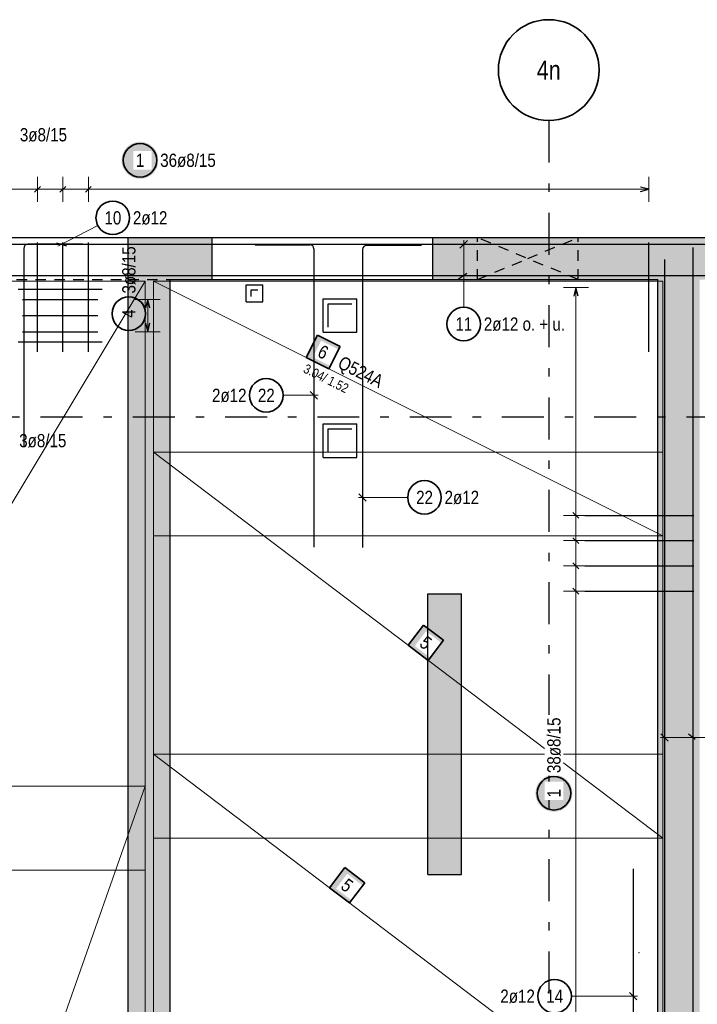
# Model space of a CAD drawing. Header units: millimetres. Extents: x -434 to 93, y -20 to 74.
# Tile 14 of 26: x 8 to 16, y 27 to 38. Entities that reach past the tile are written whole.
import ezdxf
from ezdxf.enums import TextEntityAlignment as Align

# ---------------------------------------------------------------- set-up
doc = ezdxf.new("R2010")
doc.units = ezdxf.units.MM
doc.linetypes.add('DASHDOTX2', pattern=[2, 1, -0.5, 0, -0.5])
doc.linetypes.add('HIDDEN', pattern=[0.375, 0.25, -0.125])
doc.layers.add('Achsen', color=7, linetype='Continuous', lineweight=20)
doc.styles.add('Arial Narrow', font='ARIALN.TTF')

msp = doc.modelspace()

# ---------------------------------------------------------------- hatches: boundary and pattern name
at = {"lineweight": 25, "true_color": 0xffffff}
for points in [[(9.329686, 36.807543), (9.329552, 36.815221), (9.32915, 36.822889), (9.328481, 36.830539), (9.327545, 36.838161), (9.326344, 36.845746), (9.324879, 36.853284), (9.323151, 36.860766), (9.321164, 36.868183), (9.318919, 36.875527), (9.316419, 36.882787), (9.313667, 36.889957), (9.310666, 36.897025), (9.307421, 36.903985), (9.303935, 36.910827), (9.300212, 36.917543), (9.296257, 36.924125), (9.292075, 36.930566), (9.28767, 36.936856), (9.283049, 36.942989), (9.278216, 36.948956), (9.273178, 36.954752), (9.267941, 36.960368), (9.262511, 36.965798), (9.256895, 36.971035), (9.2511, 36.976073), (9.245132, 36.980905), (9.238999, 36.985527), (9.232709, 36.989931), (9.226269, 36.994114), (9.219686, 36.998069), (9.21297, 37.001792), (9.206128, 37.005278), (9.199168, 37.008523), (9.1921, 37.011524), (9.184931, 37.014275), (9.17767, 37.016775), (9.170327, 37.019021), (9.162909, 37.021008), (9.155427, 37.022736), (9.147889, 37.024201), (9.140304, 37.025402), (9.132683, 37.026338), (9.125033, 37.027007), (9.117364, 37.027409), (9.109686, 37.027543), (9.102008, 37.027409), (9.09434, 37.027007), (9.08669, 37.026338), (9.079068, 37.025402), (9.071484, 37.024201), (9.063946, 37.022736), (9.056464, 37.021008), (9.049046, 37.019021), (9.041703, 37.016775), (9.034442, 37.014275), (9.027273, 37.011524), (9.020204, 37.008523), (9.013245, 37.005278), (9.006403, 37.001792), (8.999686, 36.998069), (8.993104, 36.994114), (8.986664, 36.989931), (8.980374, 36.985527), (8.974241, 36.980905), (8.968273, 36.976073), (8.962478, 36.971035), (8.956862, 36.965798), (8.951432, 36.960368), (8.946194, 36.954752), (8.941157, 36.948956), (8.936324, 36.942989), (8.931703, 36.936856), (8.927298, 36.930566), (8.923116, 36.924125), (8.919161, 36.917543), (8.915438, 36.910827), (8.911952, 36.903985), (8.908706, 36.897025), (8.905706, 36.889957), (8.902954, 36.882787), (8.900454, 36.875527), (8.898209, 36.868183), (8.896221, 36.860766), (8.894494, 36.853284), (8.893029, 36.845746), (8.891827, 36.838161), (8.890892, 36.830539), (8.890222, 36.822889), (8.88982, 36.815221), (8.889686, 36.807543), (8.88982, 36.799865), (8.890222, 36.792197), (8.890892, 36.784547), (8.891827, 36.776925), (8.893029, 36.76934), (8.894494, 36.761802), (8.896221, 36.75432), (8.898209, 36.746903), (8.900454, 36.739559), (8.902954, 36.732299), (8.905706, 36.72513), (8.908706, 36.718061), (8.911952, 36.711101), (8.915438, 36.704259), (8.919161, 36.697543), (8.923116, 36.690961), (8.927298, 36.684521), (8.931703, 36.67823), (8.936324, 36.672098), (8.941157, 36.66613), (8.946194, 36.660334), (8.951432, 36.654718), (8.956862, 36.649288), (8.962478, 36.644051), (8.968273, 36.639013), (8.974241, 36.634181), (8.980374, 36.629559), (8.986664, 36.625155), (8.993104, 36.620972), (8.999686, 36.617017), (9.006403, 36.613295), (9.013245, 36.609808), (9.020204, 36.606563), (9.027273, 36.603563), (9.034442, 36.600811), (9.041703, 36.598311), (9.049046, 36.596065), (9.056464, 36.594078), (9.063946, 36.592351), (9.071484, 36.590885), (9.079068, 36.589684), (9.08669, 36.588748), (9.09434, 36.588079), (9.102008, 36.587677), (9.109686, 36.587543), (9.117364, 36.587677), (9.125033, 36.588079), (9.132683, 36.588748), (9.140304, 36.589684), (9.147889, 36.590885), (9.155427, 36.592351), (9.162909, 36.594078), (9.170327, 36.596065), (9.17767, 36.598311), (9.184931, 36.600811), (9.1921, 36.603563), (9.199168, 36.606563), (9.206128, 36.609808), (9.21297, 36.613295), (9.219686, 36.617017), (9.226269, 36.620972), (9.232709, 36.625155), (9.238999, 36.629559), (9.245132, 36.634181), (9.2511, 36.639013), (9.256895, 36.644051), (9.262511, 36.649288), (9.267941, 36.654718), (9.273178, 36.660334), (9.278216, 36.66613), (9.283049, 36.672098), (9.28767, 36.67823), (9.292075, 36.684521), (9.296257, 36.690961), (9.300212, 36.697543), (9.303935, 36.704259), (9.307421, 36.711101), (9.310666, 36.718061), (9.313667, 36.72513), (9.316419, 36.732299), (9.318919, 36.739559), (9.321164, 36.746903), (9.323151, 36.75432), (9.324879, 36.761802), (9.326344, 36.76934), (9.327545, 36.776925), (9.328481, 36.784547), (9.32915, 36.792197)], [(14.261604, 29.268329), (14.26147, 29.276007), (14.261068, 29.283676), (14.260398, 29.291326), (14.259463, 29.298947), (14.258261, 29.306532), (14.256796, 29.31407), (14.255069, 29.321552), (14.253081, 29.328969), (14.250836, 29.336313), (14.248336, 29.343574), (14.245584, 29.350743), (14.242584, 29.357811), (14.239338, 29.364771), (14.235852, 29.371613), (14.232129, 29.378329), (14.228174, 29.384911), (14.223992, 29.391352), (14.219587, 29.397642), (14.214966, 29.403775), (14.210133, 29.409743), (14.205095, 29.415538), (14.199858, 29.421154), (14.194428, 29.426584), (14.188812, 29.431821), (14.183017, 29.436859), (14.177049, 29.441692), (14.170916, 29.446313), (14.164626, 29.450718), (14.158186, 29.4549), (14.151604, 29.458855), (14.144887, 29.462578), (14.138045, 29.466064), (14.131086, 29.469309), (14.124017, 29.47231), (14.116848, 29.475062), (14.109587, 29.477562), (14.102244, 29.479807), (14.094826, 29.481794), (14.087344, 29.483522), (14.079806, 29.484987), (14.072222, 29.486188), (14.0646, 29.487124), (14.05695, 29.487793), (14.049282, 29.488195), (14.041604, 29.488329), (14.033926, 29.488195), (14.026257, 29.487793), (14.018607, 29.487124), (14.010986, 29.486188), (14.003401, 29.484987), (13.995863, 29.483522), (13.988381, 29.481794), (13.980963, 29.479807), (13.97362, 29.477562), (13.966359, 29.475062), (13.95919, 29.47231), (13.952122, 29.469309), (13.945162, 29.466064), (13.93832, 29.462578), (13.931604, 29.458855), (13.925021, 29.4549), (13.918581, 29.450718), (13.912291, 29.446313), (13.906158, 29.441692), (13.90019, 29.436859), (13.894395, 29.431821), (13.888779, 29.426584), (13.883349, 29.421154), (13.878112, 29.415538), (13.873074, 29.409743), (13.868241, 29.403775), (13.86362, 29.397642), (13.859215, 29.391352), (13.855033, 29.384911), (13.851078, 29.378329), (13.847355, 29.371613), (13.843869, 29.364771), (13.840624, 29.357811), (13.837623, 29.350743), (13.834871, 29.343574), (13.832371, 29.336313), (13.830126, 29.328969), (13.828139, 29.321552), (13.826411, 29.31407), (13.824946, 29.306532), (13.823745, 29.298947), (13.822809, 29.291326), (13.82214, 29.283676), (13.821738, 29.276007), (13.821604, 29.268329), (13.821738, 29.260651), (13.82214, 29.252983), (13.822809, 29.245333), (13.823745, 29.237711), (13.824946, 29.230127), (13.826411, 29.222589), (13.828139, 29.215106), (13.830126, 29.207689), (13.832371, 29.200346), (13.834871, 29.193085), (13.837623, 29.185916), (13.840624, 29.178847), (13.843869, 29.171888), (13.847355, 29.165046), (13.851078, 29.158329), (13.855033, 29.151747), (13.859215, 29.145307), (13.86362, 29.139016), (13.868241, 29.132884), (13.873074, 29.126916), (13.878112, 29.121121), (13.883349, 29.115504), (13.888779, 29.110074), (13.894395, 29.104837), (13.90019, 29.099799), (13.906158, 29.094967), (13.912291, 29.090346), (13.918581, 29.085941), (13.925021, 29.081759), (13.931604, 29.077804), (13.93832, 29.074081), (13.945162, 29.070595), (13.952122, 29.067349), (13.95919, 29.064349), (13.966359, 29.061597), (13.97362, 29.059097), (13.980963, 29.056852), (13.988381, 29.054864), (13.995863, 29.053137), (14.003401, 29.051672), (14.010986, 29.05047), (14.018607, 29.049534), (14.026257, 29.048865), (14.033926, 29.048463), (14.041604, 29.048329), (14.049282, 29.048463), (14.05695, 29.048865), (14.0646, 29.049534), (14.072222, 29.05047), (14.079806, 29.051672), (14.087344, 29.053137), (14.094826, 29.054864), (14.102244, 29.056852), (14.109587, 29.059097), (14.116848, 29.061597), (14.124017, 29.064349), (14.131086, 29.067349), (14.138045, 29.070595), (14.144887, 29.074081), (14.151604, 29.077804), (14.158186, 29.081759), (14.164626, 29.085941), (14.170916, 29.090346), (14.177049, 29.094967), (14.183017, 29.099799), (14.188812, 29.104837), (14.194428, 29.110074), (14.199858, 29.115504), (14.205095, 29.121121), (14.210133, 29.126916), (14.214966, 29.132884), (14.219587, 29.139016), (14.223992, 29.145307), (14.228174, 29.151747), (14.232129, 29.158329), (14.235852, 29.165046), (14.239338, 29.171888), (14.242584, 29.178847), (14.245584, 29.185916), (14.248336, 29.193085), (14.250836, 29.200346), (14.253081, 29.207689), (14.255069, 29.215106), (14.256796, 29.222589), (14.258261, 29.230127), (14.259463, 29.237711), (14.260398, 29.245333), (14.261068, 29.252983)]]:
    msp.add_hatch(color=7, dxfattribs=at).paths.add_polyline_path(points)
at = {"lineweight": 13, "true_color": 0xd7ffd7}
for points in [[(9.969127, 35.886803), (9.969127, 35.386803), (8.969127, 35.386803), (8.969127, 35.886803)], [(41.829127, 35.386803), (12.599127, 35.386803), (12.599127, 35.886803), (41.829129, 35.886803)], [(9.469127, 35.386803), (9.469127, 24.047382), (8.969127, 24.047382), (8.969127, 35.386803)], [(15.779942, 35.386803), (15.779942, 24.047382), (15.279942, 24.047382), (15.279942, 35.386803)], [(12.939838, 31.6418), (12.939838, 28.301791), (12.539838, 28.301791), (12.539838, 31.6418)]]:
    msp.add_hatch(color=254, dxfattribs=at).paths.add_polyline_path(points)
at = {"lineweight": 35, "true_color": 0xffffff}
for points in [[(11.493085, 34.590624), (11.224737, 34.724748), (11.090612, 34.4564), (11.35896, 34.322276)], [(12.725223, 31.09008), (12.486101, 31.271245), (12.304936, 31.032123), (12.544058, 30.850958)], [(11.78737, 28.200616), (11.548248, 28.381781), (11.367083, 28.142659), (11.606206, 27.961494)]]:
    msp.add_hatch(color=7, dxfattribs=at).paths.add_polyline_path(points)

# ---------------------------------------------------------------- linework, layer by layer
at = {"color": 5, "linetype": 'Continuous', "lineweight": 18, "ltscale": 0.5}
for p, q in [((7.886353, 36.611649), (7.886353, 36.311649)), ((8.189918, 36.611649), (8.189918, 36.311649)), ((8.493484, 36.611649), (8.493484, 36.311649)), ((15.171935, 36.311649), (15.171935, 36.611649)), ((4.547127, 36.461649), (15.171935, 36.461649)), ((8.606807, 36.030039), (8.129813, 35.783656)), ((12.966531, 35.056627), (12.966531, 35.856803)), ((14.45392, 35.290199), (14.15392, 35.290199)), ((14.30392, 35.290199), (14.30392, 24.140129)), ((9.351053, 35.1498), (9.051053, 35.1498)), ((9.201053, 35.1498), (9.201053, 34.765801)), ((9.051053, 34.765801), (9.351053, 34.765801)), ((12.298762, 32.791894), (11.711631, 32.791894)), ((14.45392, 32.57802), (14.15392, 32.57802)), ((14.45392, 32.276667), (14.15392, 32.276667)), ((14.45392, 31.975314), (14.15392, 31.975314)), ((14.45392, 31.67396), (14.15392, 31.67396)), ((16.217159, 29.931405), (15.309942, 29.931405)), ((14.24943, 26.850271), (15.036316, 26.850271))]:
    msp.add_line(p, q, dxfattribs=at)
at = {"color": 3, "linetype": 'Continuous', "lineweight": 25, "ltscale": 0.5}
for p, q in [((7.921708, 36.497004), (7.850997, 36.426293)), ((8.225274, 36.497004), (8.154563, 36.426293)), ((8.52884, 36.497004), (8.458129, 36.426293)), ((15.171935, 36.461649), (15.071935, 36.488443)), ((15.071935, 36.434854), (15.171935, 36.461649)), ((4.538273, 35.806803), (22.938273, 35.806803)), ((8.424237, 35.806602), (7.772237, 35.806602)), ((7.886353, 34.526602), (7.886353, 35.826602)), ((8.11469, 35.825586), (8.233784, 35.787619)), ((8.189918, 34.526602), (8.189918, 35.826602)), ((8.493484, 34.526602), (8.493484, 35.826602)), ((10.48122, 35.800753), (11.13322, 35.800753)), ((12.461631, 35.793273), (11.809631, 35.793273)), ((13.010725, 35.850997), (12.922337, 35.762609)), ((15.171935, 34.526602), (15.171935, 35.826602)), ((7.724237, 35.758602), (7.724237, 33.406602)), ((15.359942, 35.626602), (15.359942, 17.232325)), ((7.656929, 35.2738), (8.656929, 35.2738)), ((14.30392, 35.290199), (14.277125, 35.190199)), ((14.330715, 35.190199), (14.30392, 35.290199)), ((7.706929, 35.1498), (8.606929, 35.1498)), ((9.201053, 35.1498), (9.174259, 35.0498)), ((9.227848, 35.0498), (9.201053, 35.1498)), ((7.706929, 34.9578), (8.606929, 34.9578)), ((9.174259, 34.865801), (9.201053, 34.765801)), ((9.201053, 34.765801), (9.227848, 34.865801)), ((7.706929, 34.765801), (8.606929, 34.765801)), ((8.656929, 34.6418), (7.656929, 34.6418)), ((11.717437, 32.836088), (11.805825, 32.7477)), ((14.339275, 32.542665), (14.268564, 32.613375)), ((14.409841, 32.57802), (15.709841, 32.57802)), ((14.339275, 32.241312), (14.268564, 32.312022)), ((14.409841, 32.276667), (15.709841, 32.276667)), ((14.339275, 31.939958), (14.268564, 32.010669)), ((14.409841, 31.975314), (15.709841, 31.975314)), ((14.339275, 31.638605), (14.268564, 31.709316)), ((14.409841, 31.67396), (15.709841, 31.67396)), ((15.315748, 29.975599), (15.404137, 29.887211)), ((14.986316, 28.367674), (14.986316, 27.367674)), ((14.986316, 27.367674), (14.986316, 26.367674)), ((15.03051, 26.806076), (14.942122, 26.894465))]:
    msp.add_line(p, q, dxfattribs=at)
at = {"color": 3, "linetype": 'Continuous', "lineweight": 25}
for p, q in [((4.438273, 35.886803), (8.969127, 35.886803)), ((8.969127, 35.886803), (9.969127, 35.886803)), ((8.969127, 35.386803), (8.969127, 35.886803)), ((9.969127, 35.886803), (12.599127, 35.886803)), ((9.969127, 35.386803), (9.969127, 35.886803)), ((12.599127, 35.886803), (41.829129, 35.886803)), ((12.599127, 35.386803), (12.599127, 35.886803)), ((15.698893, 35.768611), (15.698893, 16.87836)), ((4.539515, 35.434323), (41.722922, 35.434323)), ((12.905299, 35.397268), (13.001966, 35.46386)), ((8.969127, 24.047382), (8.969127, 35.386803)), ((9.469127, 35.386803), (9.969127, 35.386803)), ((9.469127, 24.047382), (9.469127, 35.386803)), ((9.969127, 35.386803), (12.599127, 35.386803)), ((10.374434, 35.323301), (10.574434, 35.323301)), ((10.374434, 35.123301), (10.374434, 35.323301)), ((10.574434, 35.123301), (10.574434, 35.323301)), ((12.599127, 35.386803), (15.279942, 35.386803)), ((15.279942, 24.047382), (15.279942, 35.386803)), ((10.374434, 35.123301), (10.574434, 35.123301)), ((11.292936, 35.158199), (11.692936, 35.158199)), ((11.292936, 34.758199), (11.292936, 35.158199)), ((11.692936, 34.758199), (11.692936, 35.158199)), ((11.292936, 34.758199), (11.692936, 34.758199)), ((11.292936, 33.667899), (11.692936, 33.667899)), ((11.292936, 33.267899), (11.292936, 33.667899)), ((11.692936, 33.267899), (11.692936, 33.667899)), ((11.292936, 33.267899), (11.692936, 33.267899)), ((12.539838, 31.6418), (12.939838, 31.6418)), ((12.939838, 28.301791), (12.939838, 31.6418)), ((15.647343, 29.977597), (15.723228, 29.911198)), ((12.539838, 28.301791), (12.939838, 28.301791))]:
    msp.add_line(p, q, dxfattribs=at)
at = {"color": 3, "linetype": 'HIDDEN', "lineweight": 25, "ltscale": 0.5}
for p, q in [((4.439127, 35.886602), (13.13004, 35.886602)), ((13.13004, 35.386602), (13.13004, 35.886602)), ((14.33004, 35.886602), (41.829129, 35.886602)), ((14.33004, 35.386602), (14.33004, 35.886602)), ((4.938273, 35.386803), (8.969127, 35.386803)), ((8.969127, 35.386803), (9.469127, 35.386803))]:
    msp.add_line(p, q, dxfattribs=at)
at = {"color": 7, "linetype": 'Continuous', "lineweight": 18, "ltscale": 0.5}
for p, q in [((9.169007, 35.366804), (4.958606, 28.351923)), ((9.169126, 35.366804), (4.981227, 35.366804)), ((9.169126, 28.352122), (9.169126, 35.366804)), ((15.34074, 35.366804), (9.269129, 35.366804)), ((9.269129, 35.366804), (9.269129, 32.332124)), ((9.269129, 35.366804), (15.34074, 32.332124)), ((15.34074, 32.332124), (15.34074, 35.366804)), ((15.340742, 33.332122), (9.26913, 33.332122)), ((9.26913, 33.332122), (9.26913, 28.732123)), ((15.340742, 28.732123), (9.26913, 33.332122)), ((15.340742, 28.732123), (15.340742, 33.332122)), ((9.269129, 32.332124), (15.34074, 32.332124)), ((15.34074, 32.332124), (15.34074, 32.332124)), ((15.340738, 29.73212), (9.269129, 29.73212)), ((9.269129, 29.73212), (9.269129, 25.132121)), ((9.269129, 29.73212), (15.340738, 25.132121)), ((15.340738, 25.132121), (15.340738, 29.73212)), ((9.169126, 29.352124), (4.95856, 29.351925)), ((9.169126, 29.352124), (4.959197, 17.352122)), ((9.169126, 17.352124), (9.169126, 29.352124)), ((9.26913, 28.732123), (15.340742, 28.732123)), ((9.26913, 28.732123), (9.26913, 28.732123)), ((4.958606, 28.351923), (9.169126, 28.352122))]:
    msp.add_line(p, q, dxfattribs=at)
at = {"color": 2, "linetype": 'Continuous', "lineweight": 35, "ltscale": 0.5}
for p, q in [((11.224737, 34.724748), (11.090612, 34.4564)), ((11.493085, 34.590624), (11.224737, 34.724748)), ((11.35896, 34.322276), (11.493085, 34.590624)), ((11.090612, 34.4564), (11.35896, 34.322276)), ((12.486101, 31.271245), (12.304936, 31.032123)), ((12.725223, 31.09008), (12.486101, 31.271245)), ((12.544058, 30.850958), (12.725223, 31.09008)), ((12.304936, 31.032123), (12.544058, 30.850958)), ((11.548248, 28.381781), (11.367083, 28.142659)), ((11.78737, 28.200616), (11.548248, 28.381781)), ((11.606206, 27.961494), (11.78737, 28.200616)), ((11.367083, 28.142659), (11.606206, 27.961494))]:
    msp.add_line(p, q, dxfattribs=at)
for centre in [(9.109686, 36.807543), (8.784502, 36.121824), (8.976053, 34.980226), (12.966531, 34.856627), (10.613342, 34.00768), (12.498762, 32.791894), (14.041604, 29.268329), (14.04943, 26.850271)]:
    msp.add_circle(centre, 0.2, dxfattribs=at)
at = {"color": 9, "linetype": 'Continuous', "lineweight": 0}
for centre in [(10.372039, 35.886602), (15.279942, 35.886602), (15.056316, 27.367674)]:
    msp.add_circle(centre, 0.00222, dxfattribs=at)
at = {"color": 3, "linetype": 'Continuous', "lineweight": 25, "ltscale": 0.5}
for centre, start, end in [((7.772237, 35.758602), 90, 180), ((11.13322, 35.752753), 0, 90), ((11.809631, 35.745273), 90, 180)]:
    msp.add_arc(centre, 0.048, start, end, dxfattribs=at)
at = {"layer": 'Achsen', "color": 3, "linetype": 'DASHDOTX2', "lineweight": 25, "ltscale": 0.5}
for p, q in [((13.97992, 37.282085), (13.97992, 15.490794)), ((3.522629, 33.752322), (42.513124, 33.752322))]:
    msp.add_line(p, q, dxfattribs=at)
at = {"layer": 'Achsen', "color": 3, "linetype": 'HIDDEN', "lineweight": 25, "ltscale": 0.5}
for p, q in [((14.33004, 35.386602), (13.13004, 35.886602)), ((13.73004, 35.636602), (14.33004, 35.886602)), ((13.13004, 35.386602), (13.73004, 35.636602))]:
    msp.add_line(p, q, dxfattribs=at)
at = {"layer": 'Achsen', "color": 3, "linetype": 'Continuous', "lineweight": 25}
for p, q in [((10.434434, 35.263301), (10.514434, 35.263301)), ((10.434434, 35.183301), (10.434434, 35.263301)), ((11.352936, 35.098199), (11.632936, 35.098199)), ((11.352936, 34.818199), (11.352936, 35.098199)), ((11.352936, 33.607899), (11.632936, 33.607899)), ((11.352936, 33.327899), (11.352936, 33.607899))]:
    msp.add_line(p, q, dxfattribs=at)
at = {"layer": 'Achsen', "color": 2, "linetype": 'Continuous', "lineweight": 35}
msp.add_circle((13.97992, 37.882085), 0.6, dxfattribs=at)

# ---------------------------------------------------------------- texts
at = {"color": 2, "lineweight": 35, "insert": (7.677354, 37.190399), "char_height": 0.1575, "attachment_point": 1, "line_spacing_factor": 0.9, "style": 'Arial Narrow', "bg_fill": 3, "box_fill_scale": 1.2, "bg_fill_color": 256, "bg_fill_true_color": 13158600, "bg_fill_transparency": 0}
msp.add_mtext('3ø8/15', dxfattribs=at)
at = {"color": 2, "lineweight": 35, "char_height": 0.1575, "attachment_point": 1, "line_spacing_factor": 0.9, "style": 'Arial Narrow'}
for s, insert in [('10', (8.685277, 36.200574)), ('2ø12', (9.024502, 36.200574)), ('11', (12.867306, 34.935377)), ('2ø12 o. + u.', (13.206531, 34.935377)), ('2ø12', (9.966992, 34.08643)), ('22', (10.514117, 34.08643)), ('3ø8/15', (7.669355, 33.54657)), ('22', (12.399537, 32.870644)), ('2ø12', (12.738762, 32.870644)), ('2ø12', (13.40308, 26.929021)), ('14', (13.950205, 26.929021))]:
    msp.add_mtext(s, dxfattribs=dict(at, insert=insert))
at = {"color": 2, "lineweight": 35, "char_height": 0.1575, "attachment_point": 1, "rotation": 90, "line_spacing_factor": 0.9, "style": 'Arial Narrow'}
for s, insert in [('3ø8/15', (8.897303, 35.220226)), ('4', (8.897303, 34.930613))]:
    msp.add_mtext(s, dxfattribs=dict(at, insert=insert))
at = {"layer": 'Achsen', "color": 4, "lineweight": 50, "style": 'Arial Narrow'}
msp.add_text('4n', height=0.225, dxfattribs=at).set_placement((13.97992, 37.882085), align=Align.MIDDLE_CENTER)

# ---------------------------------------------------------------- next in the draw order: texts
at = {"color": 2, "lineweight": 35, "char_height": 0.1575, "attachment_point": 1, "line_spacing_factor": 0.9, "style": 'Arial Narrow', "bg_fill": 3, "box_fill_scale": 1.2, "bg_fill_color": 256, "bg_fill_true_color": 13158600, "bg_fill_transparency": 0}
for s, insert in [('1', (9.060074, 36.886293)), ('36ø8/15', (9.349686, 36.886293))]:
    msp.add_mtext(s, dxfattribs=dict(at, insert=insert))
for s, insert, rotation in [('6', (11.282678, 34.616134), 333.4434474), ('Q524A', (11.523288, 34.483297), 333.4434474), ('5', (12.52309, 31.153831), 322.8515562), ('38ø8/15', (13.962854, 29.508329), 90), ('1', (13.962854, 29.218717), 90), ('5', (11.585238, 28.264367), 322.8515466)]:
    msp.add_mtext(s, dxfattribs=dict(at, insert=insert, rotation=rotation))

# ---------------------------------------------------------------- next in the draw order: linework, layer by layer
at = {"color": 3, "linetype": 'Continuous', "lineweight": 25, "ltscale": 0.5}
msp.add_line((11.761631, 35.745273), (11.761631, 32.193273), dxfattribs=at)
at = {"color": 3, "linetype": 'Continuous', "lineweight": 25}
msp.add_line((12.539838, 28.301791), (12.539838, 31.6418), dxfattribs=at)

# ---------------------------------------------------------------- next in the draw order: texts
at = {"color": 2, "lineweight": 35, "insert": (11.063787, 34.40273), "char_height": 0.1125, "attachment_point": 1, "rotation": 333.4434474, "line_spacing_factor": 0.9, "style": 'Arial Narrow', "bg_fill": 3, "box_fill_scale": 1.2, "bg_fill_color": 256, "bg_fill_true_color": 13158600, "bg_fill_transparency": 0}
msp.add_mtext(' 3.04/ 1.52', dxfattribs=at)

# ---------------------------------------------------------------- next in the draw order: linework, layer by layer
at = {"color": 3, "linetype": 'Continuous', "lineweight": 25, "ltscale": 0.5}
for p, q in [((11.18122, 35.752753), (11.18122, 32.200753)), ((11.225415, 33.963486), (11.137026, 34.051874))]:
    msp.add_line(p, q, dxfattribs=at)
at = {"color": 5, "linetype": 'Continuous', "lineweight": 18, "ltscale": 0.5}
msp.add_line((10.813342, 34.00768), (11.23122, 34.00768), dxfattribs=at)

doc.saveas('drawing.dxf')
